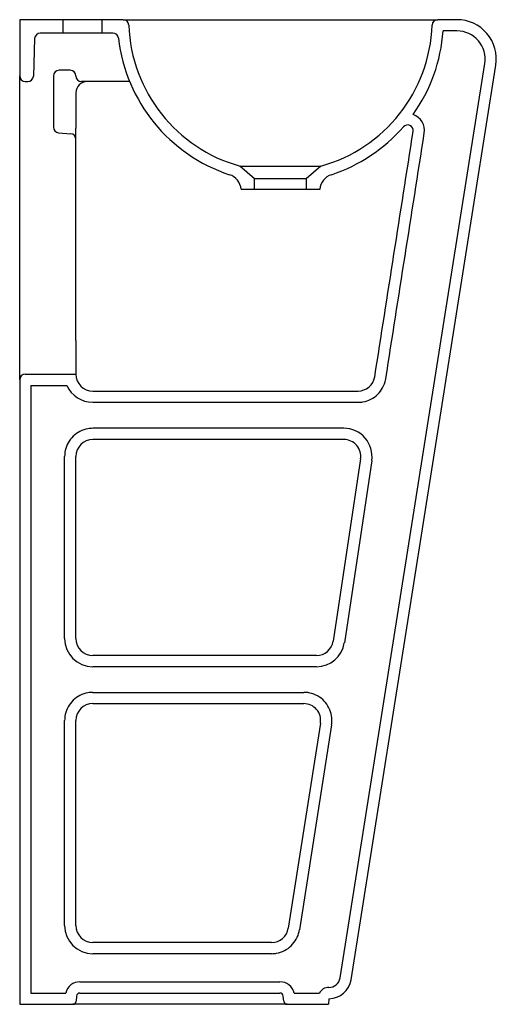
# Model space of a CAD drawing. Header units: millimetres. Extents: x 4479.861 to 4480.285, y 3081.441 to 3082.316.
import ezdxf

# ---------------------------------------------------------------- set-up
doc = ezdxf.new("R2010")
doc.units = ezdxf.units.MM
doc.layers.add('SANINDUSA', color=3, linetype='Continuous')

msp = doc.modelspace()

# ---------------------------------------------------------------- linework, layer by layer
at = {"layer": 'SANINDUSA'}
for p, q in [((4479.89941, 3082.31607), (4479.86091, 3082.31607)), ((4479.86091, 3082.31607), (4479.86091, 3082.26607)), ((4479.89941, 3082.31607), (4479.89941, 3082.30407)), ((4479.93441, 3082.31607), (4479.89941, 3082.31607)), ((4479.93441, 3082.30407), (4479.93441, 3082.31607)), ((4479.953, 3082.31607), (4479.93441, 3082.31607)), ((4479.953, 3082.31607), (4480.23282, 3082.31607)), ((4480.24993, 3082.31607), (4480.23282, 3082.31607)), ((4479.89941, 3082.30407), (4479.87924, 3082.30407)), ((4479.93441, 3082.30407), (4479.89941, 3082.30407)), ((4479.94387, 3082.30407), (4479.93441, 3082.30407)), ((4480.24993, 3082.30607), (4480.23756, 3082.30607)), ((4479.87424, 3082.29924), (4479.87307, 3082.26589)), ((4480.14591, 3081.4645), (4480.27462, 3082.27716)), ((4480.15578, 3081.46294), (4480.2845, 3082.27559)), ((4479.90591, 3082.27107), (4479.89591, 3082.27107)), ((4479.86091, 3082.23107), (4479.86091, 3082.26607)), ((4479.86591, 3082.26107), (4479.86808, 3082.26107)), ((4479.89091, 3082.26607), (4479.89091, 3082.22065)), ((4479.95874, 3082.26107), (4479.91591, 3082.26107)), ((4479.91091, 3082.25107), (4479.91091, 3082.2197)), ((4479.86091, 3082.03107), (4479.86091, 3082.23107)), ((4479.89547, 3082.21567), (4479.90634, 3082.21472)), ((4479.91091, 3082.20974), (4479.91091, 3082.2197)), ((4479.91091, 3082.03107), (4479.91091, 3082.2093)), ((4480.0569, 3082.18596), (4480.12891, 3082.18596)), ((4480.06991, 3082.17465), (4480.0569, 3082.18596)), ((4480.12891, 3082.18596), (4480.11591, 3082.17465)), ((4480.06991, 3082.16504), (4480.06991, 3082.17465)), ((4480.11591, 3082.17465), (4480.06991, 3082.17465)), ((4480.11591, 3082.17465), (4480.11591, 3082.16504)), ((4480.06991, 3082.16504), (4480.05791, 3082.16504)), ((4480.11591, 3082.16504), (4480.06991, 3082.16504)), ((4480.12791, 3082.16504), (4480.11591, 3082.16504)), ((4480.12794, 3082.16538), (4480.12791, 3082.16504)), ((4479.86091, 3081.99607), (4479.86091, 3082.03107)), ((4479.91091, 3082.03107), (4479.91091, 3082.00107)), ((4479.86091, 3081.99607), (4479.86091, 3081.44107)), ((4479.86591, 3082.00107), (4479.91091, 3082.00107)), ((4479.87091, 3081.99107), (4479.87091, 3081.45107)), ((4479.87091, 3081.99107), (4479.90299, 3081.99107)), ((4479.92591, 3081.98607), (4480.16192, 3081.98607)), ((4479.92591, 3081.97607), (4480.16192, 3081.97607)), ((4480.14936, 3081.95294), (4479.92591, 3081.95294)), ((4480.14936, 3081.94294), (4479.92591, 3081.94294)), ((4479.90091, 3081.76607), (4479.90091, 3081.92792)), ((4479.91091, 3081.76607), (4479.91091, 3081.92792)), ((4480.16418, 3081.92573), (4480.13983, 3081.76384)), ((4480.17407, 3081.92424), (4480.14972, 3081.76235)), ((4480.12498, 3081.75107), (4479.92591, 3081.75107)), ((4480.12498, 3081.74107), (4479.92591, 3081.74107)), ((4479.92591, 3081.71829), (4480.11368, 3081.71829)), ((4479.92591, 3081.70829), (4480.11368, 3081.70829)), ((4479.90091, 3081.51107), (4479.90091, 3081.69328)), ((4479.91091, 3081.51107), (4479.91091, 3081.69328)), ((4480.12848, 3081.69099), (4480.0999, 3081.50875)), ((4480.13836, 3081.68944), (4480.10978, 3081.5072)), ((4480.08506, 3081.49607), (4479.92591, 3081.49607)), ((4480.08506, 3081.48607), (4479.92591, 3081.48607)), ((4479.91453, 3081.46107), (4480.09241, 3081.46107)), ((4479.87091, 3081.45107), (4479.90188, 3081.45107)), ((4479.91154, 3081.44833), (4479.91115, 3081.44381)), ((4479.91453, 3081.45107), (4480.09241, 3081.45107)), ((4480.09579, 3081.44381), (4480.0954, 3081.44833)), ((4480.10506, 3081.45107), (4480.12737, 3081.45107)), ((4480.13603, 3081.44607), (4480.13559, 3081.44107)), ((4479.86091, 3081.44107), (4479.90816, 3081.44107)), ((4479.92111, 3081.44107), (4479.90816, 3081.44107)), ((4479.98331, 3081.44107), (4479.92111, 3081.44107)), ((4479.99028, 3081.44107), (4479.98331, 3081.44107)), ((4480.00323, 3081.44107), (4479.99028, 3081.44107)), ((4480.00883, 3081.44107), (4480.00323, 3081.44107)), ((4480.02178, 3081.44107), (4480.00883, 3081.44107)), ((4480.02875, 3081.44107), (4480.02178, 3081.44107)), ((4480.08583, 3081.44107), (4480.02875, 3081.44107)), ((4480.09878, 3081.44107), (4480.08583, 3081.44107)), ((4480.09878, 3081.44107), (4480.13559, 3081.44107))]:
    msp.add_line(p, q, dxfattribs=at)
for centre, radius, start, end in [((4479.953, 3082.31107), 0.005, 2.04671, 90), ((4480.09291, 3082.31607), 0.135, 182.04671, 254.53174), ((4480.09291, 3082.31607), 0.135, 285.46826, 357.95329), ((4480.23282, 3082.31107), 0.005, 90, 177.95329), ((4480.24993, 3082.28107), 0.035, 351, 90), ((4479.87924, 3082.29907), 0.005, 90, 178), ((4479.94387, 3082.29907), 0.005, 6.5075, 90), ((4480.09291, 3082.31607), 0.145, 324.44256, 356.04543), ((4480.24993, 3082.28107), 0.025, 351, 90), ((4480.09291, 3082.31607), 0.145, 186.5075, 251.80042), ((4479.89591, 3082.26607), 0.005, 90, 180), ((4479.90591, 3082.26607), 0.005, 0, 90), ((4479.86591, 3082.26607), 0.005, 180, 270), ((4479.86808, 3082.26607), 0.005, 270, 358), ((4479.91591, 3082.26607), 0.005, 180, 270), ((4479.92091, 3082.25107), 0.01, 90, 180), ((4480.20602, 3082.21755), 0.015, 351.12385, 71.13908), ((4480.20602, 3082.21755), 0.005, 351.12385, 139.09112), ((4479.89591, 3082.22065), 0.005, 180, 265), ((4479.90591, 3082.20974), 0.005, 0, 85), ((4480.09291, 3082.31607), 0.145, 288.19958, 318.94154), ((4480.04293, 3082.16407), 0.015, 5, 71.80042), ((4480.14288, 3082.16407), 0.015, 108.19958, 175), ((4479.86591, 3081.99607), 0.005, 90, 180), ((4479.92591, 3082.00107), 0.015, 180, 270), ((4479.92591, 3082.00107), 0.025, 203.57818, 270), ((4480.14937, 3081.92796), 0.02498, 351.43058, 90.03295), ((4480.14937, 3081.92796), 0.01498, 351.43058, 90.03295), ((4479.92591, 3081.76607), 0.025, 180, 270), ((4479.92591, 3081.76607), 0.015, 180, 270), ((4480.12498, 3081.76608), 0.01501, 269.98973, 351.40986), ((4480.12498, 3081.76608), 0.02501, 269.98973, 351.40986), ((4479.92591, 3081.51107), 0.025, 180, 270), ((4479.92591, 3081.51107), 0.015, 180, 270), ((4480.13603, 3081.46607), 0.01, 269.99999, 351), ((4480.13603, 3081.46607), 0.02, 270, 351), ((4479.91453, 3081.44807), 0.013, 90, 166.65764), ((4480.09241, 3081.44807), 0.013, 13.34236, 90), ((4480.13603, 3081.44607), 0.01, 89.99999, 150.00002), ((4479.90816, 3081.44407), 0.003, 270, 355), ((4479.91453, 3081.44807), 0.003, 90, 175), ((4480.09241, 3081.44807), 0.003, 5, 90), ((4480.09878, 3081.44407), 0.003, 185, 270)]:
    msp.add_arc(centre, radius, start, end, dxfattribs=at)
for centre, major_axis, ratio, start_param, end_param in [((4480.16192, 3082.00107), (0.01501, 0), 0.999048, 4.712389, 6.127739), ((4479.92591, 3081.92792), (0, -0.01501), 0.999048, 3.141593, 4.712389), ((4479.92591, 3081.69328), (0, 0.01501), 0.999048, 0, 1.570796), ((4480.11364, 3081.69328), (-0.01137, -0.00983), 0.997779, 2.274298, 3.998489), ((4480.08506, 3081.51107), (0.01501, 0), 0.999048, 4.712389, 6.127739)]:
    msp.add_ellipse(centre, major_axis=major_axis, ratio=ratio, start_param=start_param, end_param=end_param, dxfattribs=at)
for points in [[(4480.17676, 3081.99875), (4480.18816, 3082.07142), (4480.19956, 3082.1441), (4480.21096, 3082.21678)], [(4480.18664, 3081.9972), (4480.19804, 3082.06987), (4480.20944, 3082.14255), (4480.22084, 3082.21523)]]:
    msp.add_open_spline(points, degree=3, dxfattribs=at)
for points, knots in [([(4480.16192, 3081.97607), (4480.16339, 3081.97607), (4480.16486, 3081.9762), (4480.16874, 3081.97689), (4480.17111, 3081.97768), (4480.17551, 3081.97993), (4480.17755, 3081.98139), (4480.1811, 3081.98483), (4480.18262, 3081.98681), (4480.18501, 3081.99114), (4480.18589, 3081.99348), (4480.18649, 3081.99633), (4480.18657, 3081.99676), (4480.18664, 3081.9972)], [4.712389, 4.712389, 4.712389, 4.712389, 4.888504, 4.888504, 5.185144, 5.185144, 5.481783, 5.481783, 5.778422, 5.778422, 6.075062, 6.075062, 6.127739, 6.127739, 6.127739, 6.127739]), ([(4479.92591, 3081.95294), (4479.92444, 3081.95294), (4479.92297, 3081.95281), (4479.9191, 3081.95212), (4479.91674, 3081.95132), (4479.91235, 3081.94908), (4479.91032, 3081.94763), (4479.90677, 3081.94421), (4479.90525, 3081.94223), (4479.90286, 3081.93792), (4479.90198, 3081.93558), (4479.90109, 3081.93145), (4479.90091, 3081.92969), (4479.90091, 3081.92792)], [3.141593, 3.141593, 3.141593, 3.141593, 3.317499, 3.317499, 3.613316, 3.613316, 3.909133, 3.909133, 4.20495, 4.20495, 4.500767, 4.500767, 4.712389, 4.712389, 4.712389, 4.712389]), ([(4479.92591, 3081.71829), (4479.92444, 3081.71829), (4479.92297, 3081.71816), (4479.9191, 3081.71748), (4479.91674, 3081.71668), (4479.91235, 3081.71444), (4479.91032, 3081.71299), (4479.90677, 3081.70956), (4479.90525, 3081.70759), (4479.90286, 3081.70328), (4479.90198, 3081.70094), (4479.90109, 3081.69681), (4479.90091, 3081.69504), (4479.90091, 3081.69328)], [0, 0, 0, 0, 0.175906, 0.175906, 0.471723, 0.471723, 0.76754, 0.76754, 1.063357, 1.063357, 1.359175, 1.359175, 1.570796, 1.570796, 1.570796, 1.570796]), ([(4480.13836, 3081.68944), (4480.13859, 3081.69089), (4480.13869, 3081.69236), (4480.13861, 3081.69629), (4480.13819, 3081.69874), (4480.13666, 3081.70343), (4480.13554, 3081.70565), (4480.13271, 3081.70969), (4480.131, 3081.71149), (4480.12711, 3081.71452), (4480.12494, 3081.71575), (4480.12034, 3081.71752), (4480.11791, 3081.71806), (4480.11486, 3081.71827), (4480.11427, 3081.71829), (4480.11368, 3081.71829)], [2.274298, 2.274298, 2.274298, 2.274298, 2.450323, 2.450323, 2.745762, 2.745762, 3.041201, 3.041201, 3.33664, 3.33664, 3.632079, 3.632079, 3.927517, 3.927517, 3.998489, 3.998489, 3.998489, 3.998489]), ([(4480.08506, 3081.48607), (4480.08653, 3081.48607), (4480.088, 3081.4862), (4480.09188, 3081.48689), (4480.09425, 3081.48768), (4480.09865, 3081.48993), (4480.10069, 3081.49139), (4480.10424, 3081.49483), (4480.10576, 3081.49681), (4480.10815, 3081.50114), (4480.10903, 3081.50348), (4480.10963, 3081.50633), (4480.10971, 3081.50676), (4480.10978, 3081.5072)], [4.712389, 4.712389, 4.712389, 4.712389, 4.888504, 4.888504, 5.185144, 5.185144, 5.481783, 5.481783, 5.778422, 5.778422, 6.075062, 6.075062, 6.127739, 6.127739, 6.127739, 6.127739])]:
    msp.add_open_spline(points, degree=3, knots=knots, dxfattribs=at)

doc.saveas('drawing.dxf')
